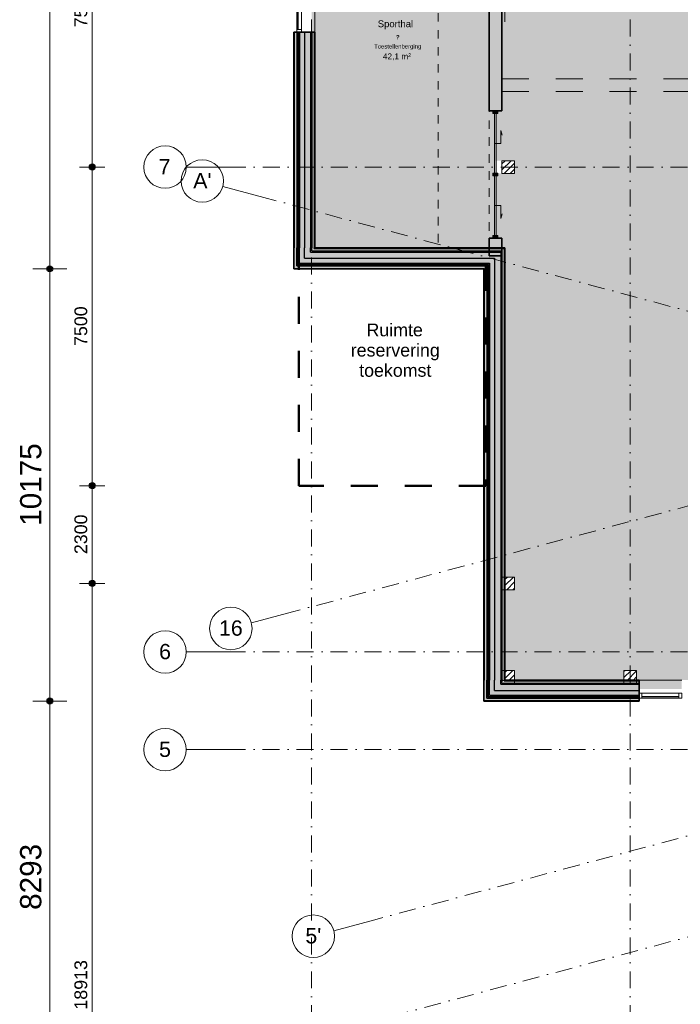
# Model space of a CAD drawing. Header units: millimetres. Extents: x 1557 to 319405, y -11609 to 73584.
# Tile 14 of 103: x 162138 to 177690, y 18792 to 41969. Entities that reach past the tile are written whole.
import ezdxf

# ---------------------------------------------------------------- set-up
doc = ezdxf.new("R2010")
doc.units = ezdxf.units.MM
for name, pattern in [('Dash', [1270, 635, -635]), ('Hidden_2_', [400, 200, -200]), ('RR_Level', [800, 400, -200, 0, -200])]:
    doc.linetypes.add(name, pattern=pattern)
for name, color, linetype, lineweight in [('A-____-____-DIMS', 211, 'Continuous', 9), ('A-____-____-DIMS-200', 211, 'Continuous', 9), ('A-AREA-____-IDEN', 2, 'Continuous', 13), ('A-AREA-____-PATT', 32, 'Continuous', 9), ('A-DETL-____-OTLN', 90, 'Continuous', 13), ('A-DOOR-____-MCUT', 31, 'Continuous', 13), ('A-DOOR-____-OTLN', 31, 'Continuous', 18), ('A-GLAZ-CURT-MCUT', 52, 'Continuous', 13), ('A-GLAZ-CURT-OTLN', 52, 'Continuous', 13), ('A-GLAZ-CWMG-MCUT', 51, 'Continuous', 13), ('A-GLAZ-CWMG-OTLN', 51, 'Continuous', 13), ('A-WALL-____-MCUT', 113, 'Continuous', 35), ('A-WALL-____-OTLN', 113, 'Continuous', 18), ('A-WALL-____-PATT', 111, 'Continuous', 35), ('G-____-____-TEXT', 231, 'Continuous', 9), ('S-COLS-____-MCUT', 52, 'Continuous', 25), ('S-COLS-____-OTLN', 52, 'Continuous', 18), ('S-GRID-____-IDEN', 1, 'Continuous', 13), ('S-GRID-____-OTLN', 1, 'Continuous', 9)]:
    doc.layers.add(name, color=color, linetype=linetype, lineweight=lineweight)
doc.styles.add('Arial', font='arial.ttf', dxfattribs={"height": 360})
doc.styles.add('Arial_1', font='arial.ttf', dxfattribs={"height": 100})
doc.styles.add('Arial_2', font='arial.ttf', dxfattribs={"height": 300})
doc.styles.add('Arial_5', font='arial.ttf', dxfattribs={"height": 500})
doc.styles.add('Arial_B', font='txt', dxfattribs={"height": 160})
doc.styles.add('Arial_B_1', font='txt', dxfattribs={"height": 100})
doc.styles.add('Arial_I', font='txt', dxfattribs={"height": 140})
doc.dimstyles.new('1_5mm_interne_maten_en_details', dxfattribs={"dimscale": 304.8, "dimtxt": 1.004192, "dimasz": 1.83727, "dimexe": 0.984252, "dimexo": 0.0625, "dimgap": 0.098425, "dimtad": 1, "dimdec": 0, "dimlfac": 304.8, "dimzin": 0, "dimdsep": 46, "dimtxsty": 'Arial_2', "dimblk1": 'DOTSMALL', "dimblk2": 'DOTSMALL', "dimsah": 1, "dimcen": 0.09, "dimdle": 1.181102, "dimazin": 0, "dimtfac": 1, "dimtdec": 4, "dimtix": 1, "dimtmove": 0, "dimatfit": 3, "dimfxl": 0.003229, "dimfxlon": 1, "dimtvp": 1, "dimtfill": 1, "dimtolj": 1, "dimtzin": 0, "dimlwd": 13, "dimlwe": 13, "dimarcsym": 2})
doc.dimstyles.new('2_5mm_totaalmaatvoering', dxfattribs={"dimscale": 304.8, "dimtxt": 1.673654, "dimasz": 1.83727, "dimexe": 1.312336, "dimexo": 0.0625, "dimgap": 0.164042, "dimtad": 1, "dimdec": 0, "dimlfac": 304.8, "dimzin": 0, "dimdsep": 46, "dimtxsty": 'Arial_5', "dimblk1": 'DOTSMALL', "dimblk2": 'DOTSMALL', "dimsah": 1, "dimcen": 0.09, "dimdle": 1.64042, "dimazin": 0, "dimtfac": 1, "dimtdec": 4, "dimtix": 1, "dimtmove": 0, "dimatfit": 3, "dimfxl": 0.004306, "dimfxlon": 1, "dimtvp": 1, "dimtfill": 1, "dimtolj": 1, "dimtzin": 0, "dimlwd": 13, "dimlwe": 13, "dimarcsym": 2})

# ---------------------------------------------------------------- blocks, each defined once
blk = doc.blocks.new('System Panel - Glazed-668919-plot_V0 Copy 1')
at = {"layer": 'A-GLAZ-CURT-MCUT', "color": 170, "lineweight": 9}
for p, q in [((435, -22.5), (-435, -22.5)), ((-435, -22.5), (-435, -47.5)), ((-435, -47.5), (435, -47.5)), ((435, -47.5), (435, -22.5))]:
    blk.add_line(p, q, dxfattribs=at)
blk = doc.blocks.new('Rectangular Mullion - 65 x 114mm-492475-plot_V0 Copy 1')
at = {"layer": 'A-GLAZ-CWMG-OTLN', "color": 170, "lineweight": 9}
for p, q in [((15672, 26114), (14802, 26114)), ((15672, 26000), (14802, 26000))]:
    blk.add_line(p, q, dxfattribs=at)
blk = doc.blocks.new('Rectangular Mullion - 65 x 114mm-668920-plot_V0 Copy 1')
at = {"layer": 'A-GLAZ-CWMG-MCUT', "color": 170, "lineweight": 9}
for p, q in [((-65, 57), (0, 57)), ((-65, -57), (-65, 57)), ((0, 57), (0, -57)), ((0, -57), (-65, -57))]:
    blk.add_line(p, q, dxfattribs=at)
blk = doc.blocks.new('Rectangular Mullion - 65 x 114mm-668921-plot_V0 Copy 1')
at = {"layer": 'A-GLAZ-CWMG-MCUT', "color": 170, "lineweight": 9}
for p, q in [((0, 57), (-65, 57)), ((-65, 57), (-65, -57)), ((0, -57), (0, 57)), ((-65, -57), (0, -57))]:
    blk.add_line(p, q, dxfattribs=at)
blk = doc.blocks.new('027_Gilde - ATC_FacadeModel_rvt-2-plot_V0 Copy 1')
at = {"layer": 'A-WALL-____-OTLN', "lineweight": 5}
for points in [[(1507, 36175), (1567, 36175), (1567, 41675), (1507, 41675), (1507, 36195)], [(1602, 36240), (1632, 36240), (1632, 41675), (1602, 41675), (1602, 36317)], [(1641, 36115), (6041, 36115), (6041, 36175), (1507, 36175), (1507, 36115), (1567, 36115)], [(1992, 36210), (6106, 36210), (6106, 36240), (1602, 36240), (1602, 36210), (1917, 36210)], [(6076, 26065), (6106, 26065), (6106, 36210), (6076, 36210), (6076, 26065)], [(6041, 26000), (6041, 36115), (5981, 36115), (5981, 26000)], [(9126, 25940), (9627, 25940), (9627, 26000), (5981, 26000), (5981, 25940), (6823, 25940)], [(9627, 26035), (9627, 26065), (6076, 26065), (6076, 26035), (9126, 26035)]]:
    blk.add_hatch(color=67, dxfattribs=at).paths.add_polyline_path(points)
at = {"layer": 'A-WALL-____-PATT', "lineweight": 5}
for points in [[(1497, 36115), (1507, 36115), (1507, 41675), (1497, 41675), (1497, 36175)], [(1567, 36195), (1587, 36195), (1587, 41675), (1567, 41675), (1567, 36210)], [(1587, 36210), (1602, 36210), (1602, 41675), (1587, 41675), (1587, 36240)], [(1641, 36355), (1747, 36355), (1747, 41675), (1632, 41675), (1632, 36355)], [(1747, 36500), (1892, 36500), (1892, 41675), (1747, 41675), (1747, 36525)], [(1892, 36525), (1917, 36525), (1917, 41675), (1892, 41675), (1892, 36578)], [(1917, 36585), (1977, 36585), (1977, 41675), (1917, 41675), (1917, 36600)], [(1892, 36355), (6366, 36355), (6366, 36412), (6279, 36412), (6366, 36500), (1747, 36500), (1747, 36355)], [(1992, 36500), (6091, 36502), (6091, 36525), (1892, 36525), (1892, 36500), (1917, 36500)], [(6221, 36525), (6451, 36525), (6451, 36585), (1917, 36585), (1917, 36525), (5671, 36525)], [(6366, 26350), (6391, 26351), (6391, 36412), (6366, 36412), (6366, 26350)], [(6451, 26425), (6451, 36525), (6391, 36525), (6391, 26425)], [(6061, 36175), (6061, 36195), (1567, 36195), (1567, 36175), (6041, 36175)], [(6076, 36195), (6076, 36210), (1587, 36210), (1587, 36195), (6061, 36195)], [(5671, 36240), (6221, 36240), (6221, 36355), (1632, 36355), (1632, 36240), (4520, 36240)], [(6061, 26020), (6061, 36175), (6041, 36175), (6041, 26020)], [(6076, 26035), (6076, 36195), (6061, 36195), (6061, 26035)], [(6221, 26180), (6221, 36240), (6106, 36240), (6106, 26180), (6146, 26180)], [(6247, 26325), (6366, 26325), (6366, 36355), (6221, 36355), (6221, 26325)], [(2217, 36105), (5981, 36105), (5981, 36115), (1497, 36115), (1497, 36105), (1992, 36105)], [(5981, 25940), (5981, 36105), (5971, 36105), (5971, 25940)], [(9126, 26180), (9627, 26180), (9627, 26325), (6221, 26325), (6221, 26180), (6823, 26180)], [(9627, 26325), (9627, 26350), (6366, 26350), (6366, 26325), (9126, 26325)], [(6391, 26350), (9627, 26351), (9627, 26410), (6451, 26410), (6391, 26351)], [(9627, 26000), (9627, 26020), (6041, 26020), (6041, 26000), (9126, 26000)], [(9627, 26020), (9627, 26035), (6061, 26035), (6061, 26020), (9126, 26020)], [(9126, 26065), (9627, 26065), (9627, 26180), (6106, 26180), (6106, 26065), (6823, 26065)], [(9126, 25930), (9627, 25930), (9627, 25940), (5971, 25940), (5971, 25930), (6823, 25930)]]:
    blk.add_hatch(color=67, dxfattribs=at).paths.add_polyline_path(points)
at = {"layer": 'A-WALL-____-PATT', "lineweight": 18}
for points in [[(1992, 36600), (1992, 41675), (1977, 41675), (1977, 36600)], [(6466, 26425), (6466, 36585), (6451, 36585), (6451, 26425)]]:
    blk.add_hatch(color=47, dxfattribs=at).paths.add_polyline_path(points)
h = blk.add_hatch(color=47, dxfattribs=at)
h.paths.add_polyline_path([(6466, 36585), (6466, 36600), (6391, 36600), (6391, 36585), (6451, 36585)])
h.paths.add_polyline_path([(2217, 36585), (6091, 36586), (6091, 36600), (1977, 36600), (1977, 36585), (1992, 36585)])
h = blk.add_hatch(color=47, dxfattribs=at)
h.paths.add_polyline_path([(9627, 26410), (9627, 26425), (9567, 26425), (9567, 26410)])
h.paths.add_polyline_path([(6691, 26410), (9267, 26412), (9267, 26425), (6691, 26424), (6691, 26420)])
at = {"layer": 'A-WALL-____-MCUT', "color": 50}
for p, q in [((1992, 41675), (1497, 41675)), ((1497, 41675), (1497, 36600)), ((1992, 36600), (1992, 41675)), ((1497, 36600), (1497, 36115)), ((4891, 36600), (1992, 36600)), ((6091, 36600), (4891, 36600)), ((6466, 36600), (6091, 36600)), ((6466, 36585), (6466, 36600)), ((6466, 36105), (6466, 36585)), ((1497, 36115), (1497, 36105)), ((1497, 36105), (5971, 36105)), ((5971, 36105), (5971, 26425)), ((6466, 26425), (6466, 36105)), ((5971, 26425), (5971, 25940)), ((9627, 26425), (6466, 26425)), ((9627, 25930), (9627, 26425)), ((5971, 25940), (5971, 25930)), ((5971, 25930), (9627, 25930))]:
    blk.add_line(p, q, dxfattribs=at)
at = {"layer": 'A-WALL-____-MCUT', "color": 130, "lineweight": 25}
for p, q in [((1507, 41675), (1507, 36600)), ((1567, 41675), (1567, 36600)), ((1587, 41675), (1587, 36600)), ((1602, 41675), (1602, 36600)), ((1632, 41675), (1632, 36600)), ((1747, 41675), (1747, 36600)), ((1892, 41675), (1892, 36600)), ((1917, 41675), (1917, 36600)), ((1977, 41675), (1977, 36600)), ((1507, 36175), (1507, 36600)), ((1567, 36195), (1567, 36600)), ((1587, 36210), (1587, 36600)), ((1602, 36240), (1602, 36600)), ((1632, 36355), (1632, 36600)), ((1747, 36500), (1747, 36600)), ((1747, 36355), (1747, 36500)), ((1892, 36525), (1892, 36600)), ((1892, 36500), (1892, 36525)), ((1892, 36500), (6366, 36500)), ((1917, 36585), (1917, 36600)), ((1917, 36525), (1917, 36585)), ((1917, 36525), (6391, 36525)), ((1977, 36585), (1977, 36600)), ((1977, 36585), (6451, 36585)), ((6366, 36500), (6366, 36355)), ((6391, 36525), (6391, 36500)), ((6391, 36500), (6391, 36105)), ((6451, 36585), (6451, 36525)), ((6451, 36525), (6451, 36105)), ((1507, 36115), (1507, 36175)), ((1567, 36175), (1567, 36195)), ((1567, 36175), (6041, 36175)), ((1587, 36195), (1587, 36210)), ((1587, 36195), (6061, 36195)), ((1602, 36210), (1602, 36240)), ((1602, 36210), (6076, 36210)), ((1632, 36240), (1632, 36355)), ((1632, 36240), (6106, 36240)), ((1747, 36355), (6221, 36355)), ((6041, 36175), (6041, 36115)), ((6061, 36195), (6061, 36175)), ((6061, 36175), (6061, 36105)), ((6076, 36210), (6076, 36195)), ((6076, 36195), (6076, 36105)), ((6106, 36240), (6106, 36210)), ((6106, 36210), (6106, 36105)), ((6221, 36355), (6221, 36240)), ((6221, 36240), (6221, 36105)), ((6366, 36355), (6366, 36105)), ((1507, 36115), (5981, 36115)), ((5981, 36115), (5981, 36105)), ((5981, 36105), (5981, 26425)), ((6041, 36115), (6041, 36105)), ((6041, 36105), (6041, 26425)), ((6061, 36105), (6061, 26425)), ((6076, 36105), (6076, 26425)), ((6106, 36105), (6106, 26425)), ((6221, 36105), (6221, 26425)), ((6366, 36105), (6366, 26425)), ((6391, 36105), (6391, 26425)), ((6451, 36105), (6451, 26425)), ((5981, 26000), (5981, 26425)), ((6041, 26020), (6041, 26425)), ((6061, 26035), (6061, 26425)), ((6076, 26065), (6076, 26425)), ((6106, 26180), (6106, 26425)), ((6221, 26325), (6221, 26425)), ((6366, 26350), (6366, 26425)), ((6391, 26410), (6391, 26425)), ((6451, 26410), (6451, 26425)), ((6221, 26180), (6221, 26325)), ((6366, 26325), (6366, 26350)), ((6366, 26325), (9627, 26325)), ((6391, 26350), (6391, 26410)), ((6391, 26350), (9627, 26350)), ((6451, 26410), (9627, 26410)), ((5981, 25940), (5981, 26000)), ((6041, 26000), (6041, 26020)), ((6041, 26000), (9627, 26000)), ((6061, 26020), (6061, 26035)), ((6061, 26020), (9627, 26020)), ((6076, 26035), (6076, 26065)), ((6076, 26035), (9627, 26035)), ((6106, 26065), (6106, 26180)), ((6106, 26065), (9627, 26065)), ((6221, 26180), (9627, 26180)), ((5981, 25940), (9627, 25940))]:
    blk.add_line(p, q, dxfattribs=at)
at = {"layer": 'A-WALL-____-OTLN', "color": 210}
for p, q in [((1992, 42675), (1992, 41675)), ((5966, 26425), (5966, 26000)), ((9627, 26425), (10627, 26425)), ((5971, 26000), (5966, 26000))]:
    blk.add_line(p, q, dxfattribs=at)
at = {"layer": 'A-GLAZ-CURT-OTLN', "color": 210, "lineweight": 18, "rotation": 269.999999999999}
blk.add_blockref('System Panel - Glazed-668919-plot_V0 Copy 1', (1624, 42175), dxfattribs=at)
at = {"layer": 'A-GLAZ-CURT-OTLN', "color": 210, "lineweight": 18}
blk.add_blockref('System Panel - Glazed-668919-plot_V0 Copy 1', (10127, 26057), dxfattribs=at)
at = {"layer": 'A-GLAZ-CWMG-OTLN', "color": 210, "lineweight": 18}
for name, p, rotation in [('Rectangular Mullion - 65 x 114mm-492475-plot_V0 Copy 1', (-24433, 57412), 270), ('Rectangular Mullion - 65 x 114mm-668921-plot_V0 Copy 1', (9627, 26057), 180)]:
    blk.add_blockref(name, p, dxfattribs=dict(at, rotation=rotation))
at = {"layer": 'A-GLAZ-CWMG-OTLN', "color": 210, "lineweight": 18, "extrusion": (0, 0, -1)}
for p, rotation in [((-1624, 41675), 270.000000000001), ((-10627, 26057), 180)]:
    blk.add_blockref('Rectangular Mullion - 65 x 114mm-668920-plot_V0 Copy 1', p, dxfattribs=dict(at, rotation=rotation))
at = {"layer": 'A-GLAZ-CWMG-OTLN', "color": 210, "lineweight": 18}
blk.add_blockref('Rectangular Mullion - 65 x 114mm-492475-plot_V0 Copy 1', (-5110, 0), dxfattribs=at)
blk = doc.blocks.new('00_CW_deurpaneel_schuif_v1 - 00_CW_deurpaneel_schuif_v1-V6-plot_V0 Copy 1')
at = {"layer": 'A-DOOR-____-MCUT', "lineweight": 18}
for p, q in [((-700, 20), (700, 20)), ((700, -20), (-700, -20))]:
    blk.add_line(p, q, dxfattribs=at)
at = {"layer": 'A-DOOR-____-OTLN'}
for p, q in [((0, 20), (0, -130)), ((0, -130), (300, -130)), ((300, -130), (194, -158))]:
    blk.add_line(p, q, dxfattribs=at)
blk = doc.blocks.new('Rectangular Mullion - 67x114-5971323-plot_V0 Copy 1')
at = {"layer": 'A-GLAZ-CWMG-OTLN'}
blk.add_hatch(color=127, dxfattribs=at).paths.add_polyline_path([(0, -57), (-67, -57), (-67, 57), (0, 57), (0, -20)])
at = {"layer": 'A-GLAZ-CWMG-MCUT'}
for p, q in [((-67, 57), (0, 57)), ((-67, -57), (-67, 57)), ((0, 57), (0, -57)), ((0, -57), (-67, -57))]:
    blk.add_line(p, q, dxfattribs=at)
blk = doc.blocks.new('Rectangular Mullion - 67x114-5971338-plot_V0 Copy 1')
at = {"layer": 'A-GLAZ-CWMG-OTLN'}
blk.add_hatch(color=127, dxfattribs=at).paths.add_polyline_path([(-67, 57), (-67, -57), (0, -57), (0, 57)])
at = {"layer": 'A-GLAZ-CWMG-MCUT'}
for p, q in [((0, 57), (-67, 57)), ((-67, 57), (-67, -57)), ((0, -57), (0, 57)), ((-67, -57), (0, -57))]:
    blk.add_line(p, q, dxfattribs=at)
blk = doc.blocks.new('00_CW_deurpaneel_schuif_v1 - 00_CW_deurpaneel_schuif_v1-6443179-plot_V0 Copy 1')
at = {"layer": 'A-DOOR-____-MCUT', "lineweight": 18}
for p, q in [((700, 20), (-700, 20)), ((-700, -20), (700, -20))]:
    blk.add_line(p, q, dxfattribs=at)
at = {"layer": 'A-DOOR-____-OTLN'}
for p, q in [((0, 130), (300, 130)), ((0, -20), (0, 130)), ((300, 130), (194, 158))]:
    blk.add_line(p, q, dxfattribs=at)
blk = doc.blocks.new('Rectangular Mullion - 67x114-5971333-plot_V0 Copy 1')
at = {"layer": 'A-GLAZ-CWMG-OTLN'}
blk.add_hatch(color=127, dxfattribs=at).paths.add_polyline_path([(33, -57), (-34, -57), (-34, 57), (33, 57), (33, -20)])
at = {"layer": 'A-GLAZ-CWMG-MCUT'}
for p, q in [((-34, 57), (33, 57)), ((-34, -57), (-34, 57)), ((33, 57), (33, -57)), ((33, -57), (-34, -57))]:
    blk.add_line(p, q, dxfattribs=at)
blk = doc.blocks.new('NLRS_28_SC_LIB_kolom recht_generiek_ISR - kolom hout_Ontwerp-V117-plot_V0 Copy 1')
at = {"layer": 'S-COLS-____-OTLN', "lineweight": 9}
h = blk.add_hatch(dxfattribs=at)
h.set_pattern_fill('FP_99', color=256, style=0, pattern_type=2)
h.set_pattern_definition([(45, (-6541.48, -38500), (-70.71068, 70.71068), [])])
h.paths.add_polyline_path([(150, -150), (150, 150), (-150, 150), (-150, -150)])
at = {"layer": 'S-COLS-____-MCUT', "lineweight": 18}
for p, q in [((150, 150), (-150, 150)), ((-150, 150), (-150, -150)), ((150, -150), (150, 150)), ((-150, -150), (150, -150))]:
    blk.add_line(p, q, dxfattribs=at)
blk = doc.blocks.new('NLRS_28_SC_LIB_kolom recht_generiek_ISR - kolom hout_Ontwerp-V118-plot_V0 Copy 1')
at = {"layer": 'S-COLS-____-OTLN', "lineweight": 9}
h = blk.add_hatch(dxfattribs=at)
h.set_pattern_fill('FP_100', color=256, style=0, pattern_type=2)
h.set_pattern_definition([(45, (-6541.48, -28700), (-70.71068, 70.71068), [])])
h.paths.add_polyline_path([(150, -150), (150, 150), (-75, 150), (-75, -150)])
at = {"layer": 'S-COLS-____-MCUT', "lineweight": 18}
for p, q in [((150, 150), (-150, 150)), ((-150, 150), (-150, -150)), ((150, -150), (150, 150)), ((-150, -150), (150, -150))]:
    blk.add_line(p, q, dxfattribs=at)
blk = doc.blocks.new('NLRS_28_SC_LIB_kolom recht_generiek_ISR - kolom hout_Ontwerp-V119-plot_V0 Copy 1')
at = {"layer": 'S-COLS-____-OTLN', "lineweight": 9}
h = blk.add_hatch(dxfattribs=at)
h.set_pattern_fill('FP_101', color=256, style=0, pattern_type=2)
h.set_pattern_definition([(45, (-6541.48, -26501), (-70.71068, 70.71068), [])])
h.paths.add_polyline_path([(-149, -150), (-90, -91), (150, -91), (150, 150), (-75, 150), (-75, -76), (-150, -76), (-150, -150)])
at = {"layer": 'S-COLS-____-MCUT', "lineweight": 18}
for p, q in [((150, 150), (-150, 150)), ((-150, 150), (-150, -150)), ((150, -150), (150, 150)), ((-150, -150), (150, -150))]:
    blk.add_line(p, q, dxfattribs=at)
blk = doc.blocks.new('NLRS_28_SC_LIB_kolom recht_generiek_ISR - kolom hout_Ontwerp-V120-plot_V0 Copy 1')
at = {"layer": 'S-COLS-____-OTLN', "lineweight": 9}
h = blk.add_hatch(dxfattribs=at)
h.set_pattern_fill('FP_102', color=256, style=0, pattern_type=2)
h.set_pattern_definition([(45, (-9416.56, -26501), (-70.71068, 70.71068), [])])
h.paths.add_polyline_path([(150, -91), (150, 150), (-150, 150), (-150, -91)])
at = {"layer": 'S-COLS-____-MCUT', "lineweight": 18}
for p, q in [((150, 150), (-150, 150)), ((-150, 150), (-150, -150)), ((150, -150), (150, 150)), ((-150, -150), (150, -150))]:
    blk.add_line(p, q, dxfattribs=at)
blk = doc.blocks.new('Grid - r_2_5mm-300571-plot_V0 Copy 1')
at = {"layer": 'S-GRID-____-IDEN'}
blk.add_circle((0, 0), 2.5, dxfattribs=at)
blk = doc.blocks.new('DIMBLOCK4-plot_V0 Copy 1')
at = {"layer": 'A-____-____-DIMS-200', "lineweight": 25}
h = blk.add_hatch(color=256, dxfattribs=at)
edge = h.paths.add_edge_path()
edge.add_arc((163846, 46000), 70, 0, 360)
h = blk.add_hatch(color=256, dxfattribs=at)
edge = h.paths.add_edge_path()
edge.add_arc((163846, 38500), 70, 0, 360)
at = {"layer": 'A-____-____-DIMS-200', "lineweight": 13}
for p, q in [((164146, 46000), (163546, 46000)), ((163846, 46000), (163846, 38500)), ((163846, 46000), (164146, 46000)), ((164146, 38500), (163546, 38500)), ((163846, 38500), (164146, 38500))]:
    blk.add_line(p, q, dxfattribs=at)
at = {"layer": 'A-____-____-DIMS-200', "lineweight": 25}
for centre in [(163846, 46000), (163846, 38500)]:
    blk.add_circle(centre, 70, dxfattribs=at)
at = {"layer": 'A-____-____-DIMS-200', "color": 0, "lineweight": 13, "insert": (163427, 41789), "char_height": 300, "width": 1107.53, "attachment_point": 1, "rotation": 90, "line_spacing_factor": 0.941778, "style": 'Arial_2', "bg_fill": 3, "box_fill_scale": 1.25, "bg_fill_color": 256, "bg_fill_true_color": 13158600, "bg_fill_transparency": 0}
blk.add_mtext('7500', dxfattribs=at)
blk = doc.blocks.new('_DotSmall')
at = {"color": 0, "linetype": 'ByBlock', "const_width": 0.5}
blk.add_lwpolyline([(-0.0625, 0, 1), (0.0625, 0, 1)], format="xyb", close=True, dxfattribs=at)
blk = doc.blocks.new('DIMBLOCK5-plot_V0 Copy 1')
at = {"layer": 'A-____-____-DIMS-200', "lineweight": 25}
h = blk.add_hatch(color=256, dxfattribs=at)
edge = h.paths.add_edge_path()
edge.add_arc((163846, 38500), 70, 0, 360)
h = blk.add_hatch(color=256, dxfattribs=at)
edge = h.paths.add_edge_path()
edge.add_arc((163846, 31000), 70, 0, 360)
at = {"layer": 'A-____-____-DIMS-200', "lineweight": 13}
for p, q in [((164146, 38500), (163546, 38500)), ((163846, 38500), (163846, 31000)), ((163846, 38500), (164146, 38500)), ((164146, 31000), (163546, 31000)), ((163846, 31000), (164146, 31000))]:
    blk.add_line(p, q, dxfattribs=at)
at = {"layer": 'A-____-____-DIMS-200', "lineweight": 25}
for centre in [(163846, 38500), (163846, 31000)]:
    blk.add_circle(centre, 70, dxfattribs=at)
at = {"layer": 'A-____-____-DIMS-200', "color": 0, "lineweight": 13, "insert": (163427, 34289), "char_height": 300, "width": 1107.53, "attachment_point": 1, "rotation": 90, "line_spacing_factor": 0.941778, "style": 'Arial_2', "bg_fill": 3, "box_fill_scale": 1.25, "bg_fill_color": 256, "bg_fill_true_color": 13158600, "bg_fill_transparency": 0}
blk.add_mtext('7500', dxfattribs=at)
blk = doc.blocks.new('DIMBLOCK6-plot_V0 Copy 1')
at = {"layer": 'A-____-____-DIMS-200', "lineweight": 25}
h = blk.add_hatch(color=256, dxfattribs=at)
edge = h.paths.add_edge_path()
edge.add_arc((163846, 31000), 70, 0, 360)
h = blk.add_hatch(color=256, dxfattribs=at)
edge = h.paths.add_edge_path()
edge.add_arc((163846, 28700), 70, 0, 360)
at = {"layer": 'A-____-____-DIMS-200', "lineweight": 13}
for p, q in [((164146, 31000), (163546, 31000)), ((163846, 31000), (163846, 28700)), ((163846, 31000), (164146, 31000)), ((164146, 28700), (163546, 28700)), ((163846, 28700), (164146, 28700))]:
    blk.add_line(p, q, dxfattribs=at)
at = {"layer": 'A-____-____-DIMS-200', "lineweight": 25}
for centre in [(163846, 31000), (163846, 28700)]:
    blk.add_circle(centre, 70, dxfattribs=at)
at = {"layer": 'A-____-____-DIMS-200', "color": 0, "lineweight": 13, "insert": (163427, 29389), "char_height": 300, "width": 1107.53, "attachment_point": 1, "rotation": 90, "line_spacing_factor": 0.941778, "style": 'Arial_2', "bg_fill": 3, "box_fill_scale": 1.25, "bg_fill_color": 256, "bg_fill_true_color": 13158600, "bg_fill_transparency": 0}
blk.add_mtext('2300', dxfattribs=at)
blk = doc.blocks.new('DIMBLOCK7-plot_V0 Copy 1')
at = {"layer": 'A-____-____-DIMS-200', "lineweight": 25}
h = blk.add_hatch(color=256, dxfattribs=at)
edge = h.paths.add_edge_path()
edge.add_arc((163846, 28700), 70, 0, 360)
h = blk.add_hatch(color=256, dxfattribs=at)
edge = h.paths.add_edge_path()
edge.add_arc((163846, 9787), 70, 0, 360)
at = {"layer": 'A-____-____-DIMS-200', "lineweight": 13}
for p, q in [((164146, 28700), (163546, 28700)), ((163846, 28700), (163846, 9787)), ((163846, 28700), (164146, 28700)), ((164146, 9787), (163546, 9787)), ((163846, 9787), (164146, 9787))]:
    blk.add_line(p, q, dxfattribs=at)
at = {"layer": 'A-____-____-DIMS-200', "lineweight": 25}
for centre in [(163846, 28700), (163846, 9787)]:
    blk.add_circle(centre, 70, dxfattribs=at)
at = {"layer": 'A-____-____-DIMS-200', "color": 0, "lineweight": 13, "insert": (163427, 18667), "char_height": 300, "width": 1384.41, "attachment_point": 1, "rotation": 90, "line_spacing_factor": 0.941778, "style": 'Arial_2', "bg_fill": 3, "box_fill_scale": 1.25, "bg_fill_color": 256, "bg_fill_true_color": 13158600, "bg_fill_transparency": 0}
blk.add_mtext('18913', dxfattribs=at)
blk = doc.blocks.new('DIMBLOCK92-plot_V0 Copy 1')
at = {"layer": 'A-____-____-DIMS-200', "lineweight": 25}
h = blk.add_hatch(color=256, dxfattribs=at)
edge = h.paths.add_edge_path()
edge.add_arc((162846, 25930), 70, 0, 360)
h = blk.add_hatch(color=256, dxfattribs=at)
edge = h.paths.add_edge_path()
edge.add_arc((162846, 17637), 70, 0, 360)
at = {"layer": 'A-____-____-DIMS-200', "lineweight": 13}
for p, q in [((163246, 25930), (162446, 25930)), ((162846, 17637), (162846, 25930)), ((162846, 25930), (163246, 25930)), ((163246, 17637), (162446, 17637)), ((162846, 17637), (163246, 17637))]:
    blk.add_line(p, q, dxfattribs=at)
at = {"layer": 'A-____-____-DIMS-200', "lineweight": 25}
for centre in [(162846, 25930), (162846, 17637)]:
    blk.add_circle(centre, 70, dxfattribs=at)
at = {"layer": 'A-____-____-DIMS-200', "color": 0, "lineweight": 13, "insert": (162147, 21014), "char_height": 500, "width": 1845.88, "attachment_point": 1, "rotation": 90, "line_spacing_factor": 0.941778, "style": 'Arial_5', "bg_fill": 3, "box_fill_scale": 1.25, "bg_fill_color": 256, "bg_fill_true_color": 13158600, "bg_fill_transparency": 0}
blk.add_mtext('8293', dxfattribs=at)
blk = doc.blocks.new('DIMBLOCK93-plot_V0 Copy 1')
at = {"layer": 'A-____-____-DIMS-200', "lineweight": 25}
h = blk.add_hatch(color=256, dxfattribs=at)
edge = h.paths.add_edge_path()
edge.add_arc((162846, 36105), 70, 0, 360)
h = blk.add_hatch(color=256, dxfattribs=at)
edge = h.paths.add_edge_path()
edge.add_arc((162846, 25930), 70, 0, 360)
at = {"layer": 'A-____-____-DIMS-200', "lineweight": 13}
for p, q in [((163246, 36105), (162446, 36105)), ((162846, 25930), (162846, 36105)), ((162846, 36105), (163246, 36105)), ((163246, 25930), (162446, 25930)), ((162846, 25930), (163246, 25930))]:
    blk.add_line(p, q, dxfattribs=at)
at = {"layer": 'A-____-____-DIMS-200', "lineweight": 25}
for centre in [(162846, 36105), (162846, 25930)]:
    blk.add_circle(centre, 70, dxfattribs=at)
at = {"layer": 'A-____-____-DIMS-200', "color": 0, "lineweight": 13, "insert": (162147, 30056), "char_height": 500, "width": 2307.36, "attachment_point": 1, "rotation": 90, "line_spacing_factor": 0.941778, "style": 'Arial_5', "bg_fill": 3, "box_fill_scale": 1.25, "bg_fill_color": 256, "bg_fill_true_color": 13158600, "bg_fill_transparency": 0}
blk.add_mtext('10175', dxfattribs=at)
blk = doc.blocks.new('DIMBLOCK94-plot_V0 Copy 1')
at = {"layer": 'A-____-____-DIMS-200', "lineweight": 25}
h = blk.add_hatch(color=256, dxfattribs=at)
edge = h.paths.add_edge_path()
edge.add_arc((162846, 68920), 70, 0, 360)
h = blk.add_hatch(color=256, dxfattribs=at)
edge = h.paths.add_edge_path()
edge.add_arc((162846, 36105), 70, 0, 360)
at = {"layer": 'A-____-____-DIMS-200', "lineweight": 13}
for p, q in [((162846, 36105), (162846, 69420)), ((163246, 68920), (162446, 68920)), ((162846, 68920), (163246, 68920)), ((163246, 36105), (162446, 36105)), ((162846, 36105), (163246, 36105))]:
    blk.add_line(p, q, dxfattribs=at)
at = {"layer": 'A-____-____-DIMS-200', "lineweight": 25}
for centre in [(162846, 68920), (162846, 36105)]:
    blk.add_circle(centre, 70, dxfattribs=at)
at = {"layer": 'A-____-____-DIMS-200', "color": 0, "lineweight": 13, "insert": (162147, 51551), "char_height": 500, "width": 2307.36, "attachment_point": 1, "rotation": 90, "line_spacing_factor": 0.941778, "style": 'Arial_5', "bg_fill": 3, "box_fill_scale": 1.25, "bg_fill_color": 256, "bg_fill_true_color": 13158600, "bg_fill_transparency": 0}
blk.add_mtext('32815', dxfattribs=at)
blk = doc.blocks.new('DIMBLOCK100-plot_V0 Copy 1')
at = {"layer": 'A-____-____-DIMS-200', "lineweight": 25}
h = blk.add_hatch(color=256, dxfattribs=at)
edge = h.paths.add_edge_path()
edge.add_arc((173562, 42317), 70, 0, 360)
h = blk.add_hatch(color=256, dxfattribs=at)
edge = h.paths.add_edge_path()
edge.add_arc((195487, 42317), 70, 0, 360)
at = {"layer": 'A-____-____-DIMS-200', "lineweight": 13}
for p, q in [((173562, 41917), (173562, 42717)), ((195487, 42717), (195487, 41917)), ((195487, 42317), (195487, 42717)), ((173062, 42317), (195987, 42317)), ((173562, 42317), (173562, 41917))]:
    blk.add_line(p, q, dxfattribs=at)
at = {"layer": 'A-____-____-DIMS-200', "lineweight": 25}
for centre in [(173562, 42317), (195487, 42317)]:
    blk.add_circle(centre, 70, dxfattribs=at)
at = {"layer": 'A-____-____-DIMS-200', "color": 0, "lineweight": 13, "insert": (181416, 43016), "char_height": 500, "width": 7458.88, "attachment_point": 1, "line_spacing_factor": 0.941778, "style": 'Arial_5', "bg_fill": 3, "box_fill_scale": 1.25, "bg_fill_color": 256, "bg_fill_true_color": 13158600, "bg_fill_transparency": 0}
blk.add_mtext('< -- netto ≥ 22m -- >', dxfattribs=at)

msp = doc.modelspace()

# ---------------------------------------------------------------- hatches: boundary and pattern name
at = {"layer": 'A-AREA-____-PATT', "transparency": 33554509}
for points in [[(181831.7765, 26212.5), (182831.7765, 26212.5), (182831.7765, 26425), (183861.5898, 26425), (183861.5898, 26651), (184161.5898, 26651), (184161.5898, 26425), (186941.403, 26425), (186941.403, 26212.5), (187941.403, 26212.5), (187941.403, 26425), (191736.5119, 26425), (191736.5119, 26651), (192036.5119, 26651), (192036.5119, 26425), (192051.0294, 26425), (192051.0294, 26212.5), (193051.0294, 26212.5), (193051.0294, 26425), (195486.5119, 26425), (195486.5119, 36825), (195579.5119, 36825), (195579.5119, 36892), (195636.5119, 36892), (195636.5119, 38350), (195486.5119, 38350), (195486.5119, 38650), (195636.5119, 38650), (195636.5119, 39758), (195579.5119, 39758), (195579.5119, 39825), (195486.5119, 39825), (195486.5119, 50350), (195579.5119, 50350), (195579.5119, 50417), (195636.5119, 50417), (195636.5119, 53283), (195579.5119, 53283), (195579.5119, 53350), (195486.5119, 53350), (195486.5119, 61525), (195579.5119, 61525), (195579.5119, 61592), (195636.5119, 61592), (195636.5119, 64458), (195579.5119, 64458), (195579.5119, 64525), (195486.5119, 64525), (195486.5119, 68425), (192036.5119, 68425), (192036.5119, 68200), (191736.5119, 68200), (191736.5119, 68425), (189652.2162, 68425), (189652.2162, 68500), (185892.5898, 68500), (185892.5898, 68425), (184161.5898, 68425), (184161.5898, 68200), (183861.5898, 68200), (183861.5898, 68425), (182142.5898, 68425), (182142.5898, 68500), (178392.5898, 68500), (178392.5898, 68425), (176661.5898, 68425), (176661.5898, 68200), (176361.5898, 68200), (176361.5898, 68425), (173786.5119, 68425), (173786.5119, 68200), (173486.5119, 68200), (173486.5119, 64525), (173393.5119, 64525), (173393.5119, 64458), (173336.5119, 64458), (173336.5119, 63058.5), (173393.5119, 63058.5), (173393.5119, 62991.5), (173336.5119, 62991.5), (173336.5119, 61592), (173393.5119, 61592), (173393.5119, 61525), (173486.5119, 61525), (173486.5119, 53350), (173393.5119, 53350), (173393.5119, 53283), (173336.5119, 53283), (173336.5119, 51883.5), (173393.5119, 51883.5), (173393.5119, 51816.5), (173336.5119, 51816.5), (173336.5119, 50417), (173393.5119, 50417), (173393.5119, 50350), (173486.5119, 50350), (173486.5119, 39825), (173393.5119, 39825), (173393.5119, 39758), (173336.5119, 39758), (173336.5119, 38650), (173786.5119, 38650), (173786.5119, 38350), (173393.5119, 38350), (173393.5119, 38291.5), (173336.5119, 38291.5), (173336.5119, 36892), (173393.5119, 36892), (173393.5119, 36825), (173486.5119, 36825), (173486.5119, 36600), (173561.5119, 36600), (173561.5119, 28850), (173786.5119, 28850), (173786.5119, 28550), (173561.5119, 28550), (173561.5119, 26651), (173786.5119, 26651), (173786.5119, 26425), (176361.5898, 26425), (176361.5898, 26651), (176661.5898, 26651), (176661.5898, 26425), (176722.1501, 26425), (176722.1501, 26212.5), (177722.1501, 26212.5), (177722.1501, 26425), (181831.7765, 26425), (181831.7765, 26286.1844)], [(171615.008, 36600), (173186.5119, 36600), (173186.5119, 36825), (173279.5119, 36825), (173279.5119, 36892), (173336.5119, 36892), (173336.5119, 38291.5), (173279.5119, 38291.5), (173279.5119, 38358.5), (173336.5119, 38358.5), (173336.5119, 39758), (173279.5119, 39758), (173279.5119, 39825), (173186.5119, 39825), (173186.5119, 46600), (169086.5898, 46600), (169086.5898, 42675), (169011.5898, 42675), (169011.5898, 41675), (169086.5898, 41675), (169086.5898, 36600), (169312.1244, 36600)]]:
    msp.add_hatch(color=254, dxfattribs=at).paths.add_polyline_path(points)
at = {"layer": 'A-WALL-____-PATT', "lineweight": 18}
h = msp.add_hatch(color=47, dxfattribs=at)
h.paths.add_polyline_path([(173486.5119, 36412.5), (173486.5119, 36525), (173186.5119, 36525), (173186.5119, 36500), (173461.5119, 36500), (173374.0119, 36412.5), (173461.5119, 36412.5)])
h.paths.add_polyline_path([(173486.5119, 36585), (173486.5119, 36825), (173186.5119, 36825), (173186.5119, 36585), (173361.0574, 36585)])
h.paths.add_polyline_path([(173486.5119, 39825), (173486.5119, 50350), (173186.5119, 50350), (173186.5119, 39825)])
h.paths.add_polyline_path([(173486.5119, 53350), (173486.5119, 61525), (173186.5119, 61525), (173186.5119, 53350)])
h.paths.add_polyline_path([(173186.5119, 64525), (173486.5119, 64525), (173486.5119, 68500), (173186.5119, 68500), (173186.5119, 66356.4543)])

# ---------------------------------------------------------------- linework, layer by layer
at = {"layer": 'A-DETL-____-OTLN', "linetype": 'Hidden_2_', "lineweight": 9}
for p, q in [((171986.5119, 64525), (171986.5119, 36600)), ((173186.5119, 36600), (173186.5119, 64525)), ((171986.5119, 36600), (173186.5119, 36600))]:
    msp.add_line(p, q, dxfattribs=at)
at = {"layer": 'A-DETL-____-OTLN', "linetype": 'Dash'}
for p, q in [((173486.5119, 40575), (195486.5119, 40575)), ((173486.5119, 40275), (195486.5119, 40275))]:
    msp.add_line(p, q, dxfattribs=at)
at = {"layer": 'A-DETL-____-OTLN', "linetype": 'Dash', "lineweight": 50}
for p, q in [((168711.5898, 36225), (173111.5119, 36225)), ((168711.5898, 31000), (168711.5898, 36225)), ((173111.5119, 36225), (173111.5119, 31000)), ((173111.5119, 31000), (168711.5898, 31000))]:
    msp.add_line(p, q, dxfattribs=at)
at = {"layer": 'A-WALL-____-MCUT'}
for p, q in [((173186.5119, 50350), (173186.5119, 39825)), ((173486.5119, 39825), (173486.5119, 50350)), ((173186.5119, 39825), (173486.5119, 39825)), ((173186.5119, 36825), (173186.5119, 36412.5)), ((173486.5119, 36825), (173186.5119, 36825)), ((173486.5119, 36412.5), (173486.5119, 36825)), ((173186.5119, 36412.5), (173486.5119, 36412.5))]:
    msp.add_line(p, q, dxfattribs=at)
at = {"layer": 'S-GRID-____-OTLN', "linetype": 'RR_Level'}
for p, q in [((169011.5898, 70774.2271), (169011.5898, -6763.3674)), ((176511.5898, 70774.2271), (176511.5898, -6763.3674)), ((255300.4349, 51270.0868), (168558.1089, 28027.5505)), ((257241.5778, 44025.6431), (170499.2518, 20783.1069)), ((257836.8616, 41804.0137), (171094.5356, 18561.4775)), ((167060.7094, 38500), (311093.0784, 38500)), ((313469.8625, -1224.6594), (167885.5019, 37784.5525)), ((239465.181, 27086.7966), (167060.7094, 27086.7966)), ((239465.181, 24786.7966), (167060.7094, 24786.7966))]:
    msp.add_line(p, q, dxfattribs=at)
at = {"layer": 'S-GRID-____-OTLN'}
for p, q in [((166060.7094, 38500), (167060.7094, 38500)), ((167885.5019, 37784.5525), (166919.576, 38043.3716)), ((168558.1089, 28027.5505), (167592.1831, 27768.7315)), ((167060.7094, 27086.7966), (166060.7094, 27086.7966)), ((167060.7094, 24786.7966), (166060.7094, 24786.7966)), ((170499.2518, 20783.1069), (169533.3259, 20524.2878))]:
    msp.add_line(p, q, dxfattribs=at)

# ---------------------------------------------------------------- block references
at = {"lineweight": 5}
msp.add_blockref('027_Gilde - ATC_FacadeModel_rvt-2-plot_V0 Copy 1', (167095.0285, 0), dxfattribs=at)
at = {"layer": 'A-DOOR-____-OTLN'}
for name, p, rotation in [('00_CW_deurpaneel_schuif_v1 - 00_CW_deurpaneel_schuif_v1-V6-plot_V0 Copy 1', (173336.5119, 39058.25), 89.9999999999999), ('00_CW_deurpaneel_schuif_v1 - 00_CW_deurpaneel_schuif_v1-6443179-plot_V0 Copy 1', (173336.5119, 37591.75), 269.9999999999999)]:
    msp.add_blockref(name, p, dxfattribs=dict(at, rotation=rotation))
at = {"layer": 'A-GLAZ-CWMG-OTLN', "rotation": 89.9999999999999}
msp.add_blockref('Rectangular Mullion - 67x114-5971338-plot_V0 Copy 1', (173336.5119, 39825), dxfattribs=at)
at = {"layer": 'A-GLAZ-CWMG-OTLN', "extrusion": (0, 0, -1), "rotation": 270.0000000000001}
for name, p in [('Rectangular Mullion - 67x114-5971333-plot_V0 Copy 1', (-173336.5119, 38325)), ('Rectangular Mullion - 67x114-5971323-plot_V0 Copy 1', (-173336.5119, 36825))]:
    msp.add_blockref(name, p, dxfattribs=at)
at = {"layer": 'S-COLS-____-OTLN', "lineweight": 13}
for name, p in [('NLRS_28_SC_LIB_kolom recht_generiek_ISR - kolom hout_Ontwerp-V117-plot_V0 Copy 1', (173636.5119, 38500)), ('NLRS_28_SC_LIB_kolom recht_generiek_ISR - kolom hout_Ontwerp-V118-plot_V0 Copy 1', (173636.5119, 28700)), ('NLRS_28_SC_LIB_kolom recht_generiek_ISR - kolom hout_Ontwerp-V119-plot_V0 Copy 1', (173636.5119, 26501)), ('NLRS_28_SC_LIB_kolom recht_generiek_ISR - kolom hout_Ontwerp-V120-plot_V0 Copy 1', (176511.5898, 26501))]:
    msp.add_blockref(name, p, dxfattribs=at)
at = {"layer": 'S-GRID-____-IDEN', "xscale": 199.9999999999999, "yscale": 199.9999999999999, "zscale": 199.9999999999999}
for p, rotation in [((165560.7094, 38500), 269.9999999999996), ((166436.6131, 38172.7811), 75.00000000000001), ((167109.2202, 27639.322), 104.9999999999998), ((165560.7094, 27086.7966), 90), ((165560.7094, 24786.7966), 90), ((169050.363, 20394.8783), 104.9999999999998)]:
    msp.add_blockref('Grid - r_2_5mm-300571-plot_V0 Copy 1', p, dxfattribs=dict(at, rotation=rotation))

# ---------------------------------------------------------------- texts
at = {"layer": 'A-AREA-____-IDEN', "lineweight": 9, "attachment_point": 1}
for s, insert, char_height, width, style in [('Sporthal', (170567.3763, 41952.2464), 160, 1042.19375, 'Arial_B'), ('\\fArial|b1|i0|c0|p34|;?', (170998.2513, 41608.7292), 100, 112.23625, 'Arial_B_1'), ('Toestellenberging', (170482.2513, 41390.9919), 100, 1362.86875, 'Arial_1'), ('42,1 m²', (170687.2513, 41175.0906), 140, 865.8225, 'Arial_I')]:
    msp.add_mtext(s, dxfattribs=dict(at, insert=insert, char_height=char_height, width=width, style=style))
at = {"layer": 'G-____-____-TEXT', "color": 5, "char_height": 300, "attachment_point": 1, "style": 'Arial_2'}
for s, insert, width in [('Ruimte ', (170302.1126, 34816.5104), 1763.7125), ('reservering ', (169931.696, 34340.2604), 2661.6025), ('toekomst', (170130.1335, 33864.0104), 2052.32)]:
    msp.add_mtext(s, dxfattribs=dict(at, insert=insert, width=width))
at = {"layer": 'S-GRID-____-IDEN', "lineweight": 9, "char_height": 360, "attachment_point": 1, "style": 'Arial'}
for s, insert, width in [('7', (165409.5504, 38688.4525), 336.70875), ("A'", (166223.5332, 38359.4183), 513.08), ('16', (166829.2666, 27828.6298), 673.4175), ('6', (165419.8684, 27274.7608), 336.70875), ('5', (165419.8684, 24974.7608), 336.70875), ("5'", (168863.4094, 20584.1861), 448.945)]:
    msp.add_mtext(s, dxfattribs=dict(at, insert=insert, width=width))

# ---------------------------------------------------------------- dimensions: what is measured, and where the dimension line sits
at = {"layer": 'A-____-____-DIMS', "lineweight": 13}
for base, p1, p2, dimstyle, override, picture, middle in [((163846.4742, 38500), (164146.4742, 46000), (164146.4742, 38500), '1_5mm_interne_maten_en_details', {"dimpost": '<>', "dimfxl": 7500}, 'DIMBLOCK4-plot_V0 Copy 1', (163663.3023, 42250)), ((162846.4742, 25930), (163246.4742, 17636.7966), (163246.4742, 25930), '2_5mm_totaalmaatvoering', {"dimpost": '<>', "dimfxl": 8293.203436}, 'DIMBLOCK92-plot_V0 Copy 1', (162541.1877, 21783.3983))]:
    dim = msp.add_linear_dim(base=base, p1=p1, p2=p2, angle=90, dimstyle=dimstyle, override=override, dxfattribs=at)
    dim.commit()
    dim.dimension.update_dxf_attribs({"geometry": picture, "text_midpoint": middle})

# ---------------------------------------------------------------- next in the draw order: dimensions: what is measured, and where the dimension line sits
dim = msp.add_linear_dim(base=(195486.5119, 42317.2228), p1=(173561.5119, 41917.2228), p2=(195486.5119, 42717.2228), text='< -- netto ≥ 22m -- >', dimstyle='2_5mm_totaalmaatvoering', override={"dimpost": '<>', "dimfxl": 21939.590356}, dxfattribs=at)
dim.commit()
dim.dimension.update_dxf_attribs({"geometry": 'DIMBLOCK100-plot_V0 Copy 1', "text_midpoint": (184524.0119, 42622.3388)})
for base, p1, p2, dimstyle, override, picture, middle in [((163846.4742, 31000), (164146.4742, 38500), (164146.4742, 31000), '1_5mm_interne_maten_en_details', {"dimpost": '<>', "dimfxl": 7500}, 'DIMBLOCK5-plot_V0 Copy 1', (163663.3023, 34750)), ((162846.4742, 36105), (163246.4742, 25930), (163246.4742, 36105), '2_5mm_totaalmaatvoering', {"dimpost": '<>', "dimfxl": 10175}, 'DIMBLOCK93-plot_V0 Copy 1', (162541.0172, 31017.5))]:
    dim = msp.add_linear_dim(base=base, p1=p1, p2=p2, angle=90, dimstyle=dimstyle, override=override, dxfattribs=at)
    dim.commit()
    dim.dimension.update_dxf_attribs({"geometry": picture, "text_midpoint": middle})

# ---------------------------------------------------------------- next in the draw order: dimensions: what is measured, and where the dimension line sits
for base, p1, p2, dimstyle, override, picture, middle in [((162846.4742, 68920), (163246.4742, 36105), (163246.4742, 68920), '2_5mm_totaalmaatvoering', {"dimpost": '<>', "dimfxl": 32815}, 'DIMBLOCK94-plot_V0 Copy 1', (162541.1877, 52512.5)), ((163846.4742, 28700), (164146.4742, 31000), (164146.4742, 28700), '1_5mm_interne_maten_en_details', {"dimpost": '<>', "dimfxl": 2300}, 'DIMBLOCK6-plot_V0 Copy 1', (163663.3023, 29850))]:
    dim = msp.add_linear_dim(base=base, p1=p1, p2=p2, angle=90, dimstyle=dimstyle, override=override, dxfattribs=at)
    dim.commit()
    dim.dimension.update_dxf_attribs({"geometry": picture, "text_midpoint": middle})

# ---------------------------------------------------------------- next in the draw order: dimensions: what is measured, and where the dimension line sits
dim = msp.add_linear_dim(base=(163846.4742, 9786.7966), p1=(164146.4742, 28700), p2=(164146.4742, 9786.7966), angle=90, dimstyle='1_5mm_interne_maten_en_details', override={"dimpost": '<>', "dimfxl": 18913.203436}, dxfattribs=at)
dim.commit()
dim.dimension.update_dxf_attribs({"geometry": 'DIMBLOCK7-plot_V0 Copy 1', "text_midpoint": (163663.3023, 19243.3983)})

doc.saveas('drawing.dxf')
